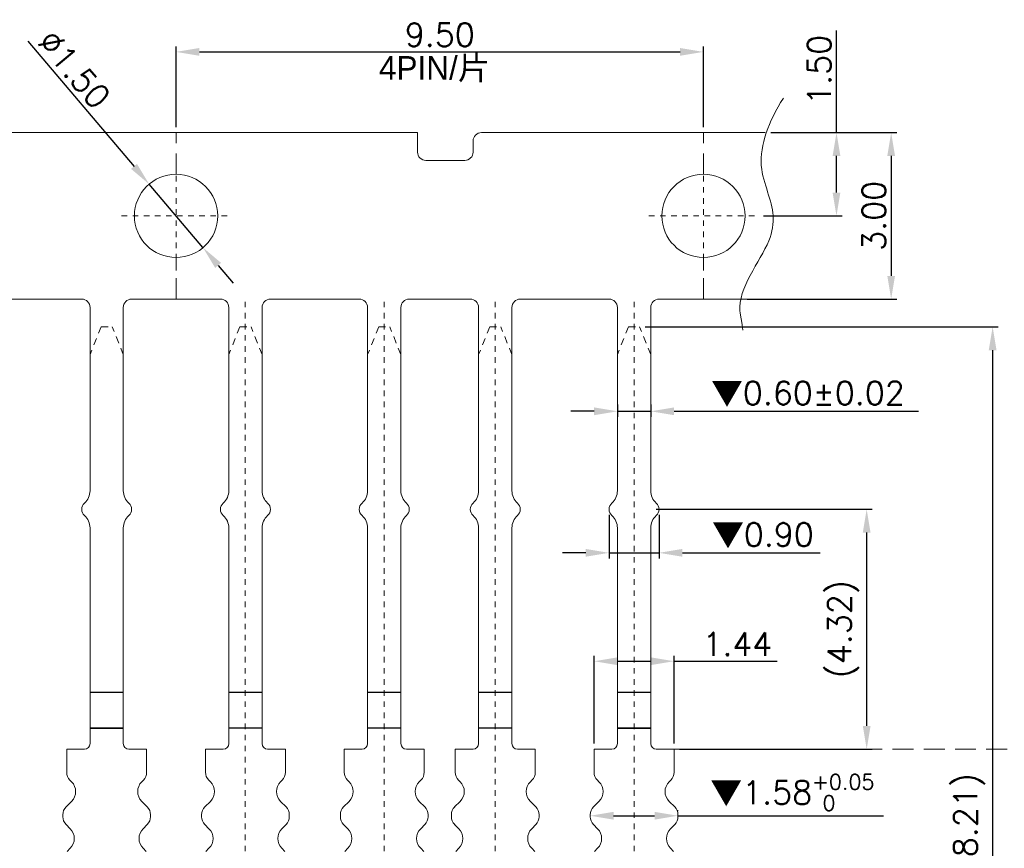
# Model space of a CAD drawing. Header units: millimetres. Extents: x -1657 to 8845, y -11980 to 3013.
# Tile 244 of 256: x 748 to 766, y 2209 to 2224. Entities that reach past the tile are written whole.
import ezdxf

# ---------------------------------------------------------------- set-up
doc = ezdxf.new("R2010")
doc.units = ezdxf.units.MM
doc.linetypes.add('CENTER', pattern=[2, 1.25, -0.25, 0.25, -0.25])
doc.linetypes.add('DASHED2', pattern=[0.375, 0.25, -0.125])
doc.layers.add('51', color=6, linetype='CENTER')
doc.layers.add('lay', color=96, linetype='Continuous')
doc.layers.add('标注', color=3, linetype='Continuous', lineweight=9)
doc.styles.add('ROMANS', font='ROMANS.SHX')
doc.dimstyles.get("Standard").update_dxf_attribs({"dimtxt": 0.18, "dimasz": 0.18, "dimexe": 0.18, "dimexo": 0.0625, "dimgap": 0.09, "dimtad": 1, "dimrnd": 0.0005, "dimzin": 1, "dimdsep": 46, "dimtxsty": 'Standard', "dimcen": 0.09, "dimadec": 0, "dimazin": 2, "dimtfac": 1, "dimtmove": 0, "dimatfit": 3, "dimfxl": 0, "dimtolj": 1, "dimtzin": 0, "dimarcsym": 0})
doc.dimstyles.new('STANDARD$0', dxfattribs={"dimscale": 0.166667, "dimtxt": 2.5, "dimasz": 1.8, "dimexe": 0.5, "dimexo": 0.5, "dimgap": 1, "dimtad": 0, "dimzin": 0, "dimdsep": 46, "dimtxsty": 'ROMANS', "dimcen": 0, "dimclrd": 256, "dimclre": 256, "dimclrt": 4, "dimadec": 0, "dimazin": 0, "dimtfac": 0.7, "dimtofl": 0, "dimtmove": 0, "dimatfit": 3, "dimfxl": 0, "dimtolj": 1, "dimtzin": 0, "dimarcsym": 0})

# ---------------------------------------------------------------- blocks, each defined once
blk = doc.blocks.new('*D75')
at = {"color": 0, "linetype": 'Continuous', "lineweight": -2, "ltscale": 5}
for p, q in [((750.595, 2222.472), (750.595, 2223.927)), ((760.095, 2222.472), (760.095, 2223.927)), ((751.015, 2223.827), (759.675, 2223.827))]:
    blk.add_line(p, q, dxfattribs=at)
at = {"color": 0, "linetype": 'Continuous', "ltscale": 5}
for points in [[(751.015, 2223.897), (751.015, 2223.757), (750.595, 2223.827)], [(759.675, 2223.897), (759.675, 2223.757), (760.095, 2223.827)]]:
    blk.add_solid(points, dxfattribs=at)
at = {"layer": 'Defpoints', "color": 0, "linetype": 'Continuous', "ltscale": 5}
for p in [(760.095, 2223.827), (750.595, 2222.372), (760.095, 2222.372)]:
    blk.add_point(p, dxfattribs=at)
at = {"color": 0, "linetype": 'Continuous', "lineweight": 9, "ltscale": 5, "insert": (755.345, 2224.137), "char_height": 0.42, "attachment_point": 5, "style": 'ROMANS'}
blk.add_mtext('\\A1;9.50', dxfattribs=at)
blk = doc.blocks.new('*D76')
at = {"color": 0, "linetype": 'Continuous', "lineweight": -2, "ltscale": 5}
for p, q in [((758.125, 2211.364), (758.125, 2212.948)), ((759.565, 2211.364), (759.565, 2212.948)), ((758.545, 2212.848), (759.145, 2212.848)), ((759.565, 2212.848), (761.425, 2212.848))]:
    blk.add_line(p, q, dxfattribs=at)
at = {"color": 0, "linetype": 'Continuous', "ltscale": 5}
for points in [[(758.545, 2212.918), (758.545, 2212.778), (758.125, 2212.848)], [(759.145, 2212.918), (759.145, 2212.778), (759.565, 2212.848)]]:
    blk.add_solid(points, dxfattribs=at)
at = {"layer": 'Defpoints', "color": 0, "linetype": 'Continuous', "ltscale": 5}
for p in [(759.565, 2212.848), (758.125, 2211.264), (759.565, 2211.264)]:
    blk.add_point(p, dxfattribs=at)
at = {"color": 0, "linetype": 'Continuous', "lineweight": 9, "ltscale": 5, "insert": (760.705, 2213.158), "char_height": 0.42, "attachment_point": 5, "style": 'ROMANS'}
blk.add_mtext('\\A1;1.44', dxfattribs=at)
blk = doc.blocks.new('*D86')
at = {"color": 0, "linetype": 'Continuous', "lineweight": -2, "ltscale": 5}
for p, q in [((761.308, 2222.372), (763.576, 2222.372)), ((763.476, 2221.952), (763.476, 2219.792)), ((760.885, 2219.372), (763.576, 2219.372))]:
    blk.add_line(p, q, dxfattribs=at)
at = {"color": 0, "linetype": 'Continuous', "ltscale": 5}
for points in [[(763.406, 2221.952), (763.546, 2221.952), (763.476, 2222.372)], [(763.406, 2219.792), (763.546, 2219.792), (763.476, 2219.372)]]:
    blk.add_solid(points, dxfattribs=at)
at = {"layer": 'Defpoints', "color": 0, "linetype": 'Continuous', "ltscale": 5}
for p in [(761.208, 2222.372), (760.785, 2219.372), (763.476, 2219.372)]:
    blk.add_point(p, dxfattribs=at)
at = {"color": 0, "linetype": 'Continuous', "lineweight": 9, "ltscale": 5, "insert": (763.166, 2220.872), "char_height": 0.42, "attachment_point": 5, "rotation": 90, "style": 'ROMANS'}
blk.add_mtext('\\A1;3.00', dxfattribs=at)
blk = doc.blocks.new('*D87')
at = {"color": 0, "linetype": 'Continuous', "lineweight": -2, "ltscale": 5}
for p, q in [((762.491, 2222.372), (762.491, 2224.212)), ((761.308, 2222.372), (762.591, 2222.372)), ((762.491, 2221.292), (762.491, 2221.952)), ((761.176, 2220.872), (762.591, 2220.872))]:
    blk.add_line(p, q, dxfattribs=at)
at = {"color": 0, "linetype": 'Continuous', "ltscale": 5}
for points in [[(762.421, 2221.952), (762.561, 2221.952), (762.491, 2222.372)], [(762.421, 2221.292), (762.561, 2221.292), (762.491, 2220.872)]]:
    blk.add_solid(points, dxfattribs=at)
at = {"layer": 'Defpoints', "color": 0, "linetype": 'Continuous', "ltscale": 5}
for p in [(761.208, 2222.372), (761.076, 2220.872), (762.491, 2220.872)]:
    blk.add_point(p, dxfattribs=at)
at = {"color": 0, "linetype": 'Continuous', "lineweight": 9, "ltscale": 5, "insert": (762.181, 2223.502), "char_height": 0.42, "attachment_point": 5, "rotation": 90, "style": 'ROMANS'}
blk.add_mtext('\\A1;1.50', dxfattribs=at)
blk = doc.blocks.new('*D88')
at = {"color": 0, "linetype": 'Continuous', "lineweight": -2, "ltscale": 5}
for p, q in [((747.922, 2224.021), (749.838, 2221.764)), ((751.08, 2220.3), (750.109, 2221.444)), ((751.352, 2219.98), (751.624, 2219.66))]:
    blk.add_line(p, q, dxfattribs=at)
at = {"color": 0, "linetype": 'Continuous', "ltscale": 5}
for points in [[(749.891, 2221.809), (749.784, 2221.719), (750.109, 2221.444)], [(751.405, 2220.026), (751.299, 2219.935), (751.08, 2220.3)]]:
    blk.add_solid(points, dxfattribs=at)
at = {"layer": 'Defpoints', "color": 0, "linetype": 'Continuous', "ltscale": 5}
for p in [(750.109, 2221.444), (751.08, 2220.3)]:
    blk.add_point(p, dxfattribs=at)
at = {"color": 0, "linetype": 'Continuous', "lineweight": 9, "ltscale": 5, "insert": (748.76, 2223.513), "char_height": 0.42, "attachment_point": 5, "rotation": 310.3297, "style": 'ROMANS'}
blk.add_mtext('\\A1;∅1.50', dxfattribs=at)
blk = doc.blocks.new('*D89')
at = {"color": 0, "linetype": 'Continuous', "lineweight": -2, "ltscale": 5}
for p, q in [((759.635, 2210.147), (759.635, 2210.164)), ((758.475, 2210.064), (759.215, 2210.064)), ((759.635, 2210.064), (763.337, 2210.064))]:
    blk.add_line(p, q, dxfattribs=at)
at = {"color": 0, "linetype": 'Continuous', "ltscale": 5}
for points in [[(758.475, 2210.134), (758.475, 2209.994), (758.055, 2210.064)], [(759.215, 2210.134), (759.215, 2209.994), (759.635, 2210.064)]]:
    blk.add_solid(points, dxfattribs=at)
at = {"layer": 'Defpoints', "color": 0, "linetype": 'Continuous', "ltscale": 5}
for p in [(758.055, 2210.064), (759.635, 2210.064), (759.635, 2210.047)]:
    blk.add_point(p, dxfattribs=at)
at = {"color": 0, "linetype": 'Continuous', "lineweight": 9, "ltscale": 5, "insert": (761.696, 2210.483), "char_height": 0.42, "attachment_point": 5, "style": 'ROMANS'}
blk.add_mtext('\\A1;{\\fSimSun|b0|i0|c134|p6;▼}1.58{\\H0.273000;\\S+0.05^  0;}', dxfattribs=at)
blk = doc.blocks.new('*D91')
at = {"color": 0, "linetype": 'Continuous', "lineweight": -2, "ltscale": 5}
for p, q in [((758.395, 2215.485), (758.395, 2214.701)), ((759.295, 2215.485), (759.295, 2214.701)), ((757.975, 2214.801), (757.555, 2214.801)), ((758.395, 2214.801), (759.295, 2214.801)), ((759.715, 2214.801), (762.2, 2214.801))]:
    blk.add_line(p, q, dxfattribs=at)
at = {"color": 0, "linetype": 'Continuous', "ltscale": 5}
for points in [[(757.975, 2214.871), (757.975, 2214.731), (758.395, 2214.801)], [(759.715, 2214.871), (759.715, 2214.731), (759.295, 2214.801)]]:
    blk.add_solid(points, dxfattribs=at)
at = {"layer": 'Defpoints', "color": 0, "linetype": 'Continuous', "ltscale": 5}
for p in [(758.395, 2215.585), (759.295, 2215.585), (759.295, 2214.801)]:
    blk.add_point(p, dxfattribs=at)
at = {"color": 0, "linetype": 'Continuous', "lineweight": 9, "ltscale": 5, "insert": (761.167, 2215.111), "char_height": 0.42, "attachment_point": 5, "style": 'ROMANS'}
blk.add_mtext('\\A1;{\\fSimSun|b0|i0|c134|p6;▼}0.90', dxfattribs=at)
blk = doc.blocks.new('*D92')
at = {"color": 0, "linetype": 'Continuous', "lineweight": -2, "ltscale": 5}
for p, q in [((758.125, 2217.351), (757.705, 2217.351)), ((758.545, 2217.471), (758.545, 2217.251)), ((758.545, 2217.351), (759.145, 2217.351)), ((759.145, 2217.471), (759.145, 2217.251)), ((759.565, 2217.351), (763.97, 2217.351))]:
    blk.add_line(p, q, dxfattribs=at)
at = {"color": 0, "linetype": 'Continuous', "ltscale": 5}
for points in [[(758.125, 2217.421), (758.125, 2217.281), (758.545, 2217.351)], [(759.565, 2217.421), (759.565, 2217.281), (759.145, 2217.351)]]:
    blk.add_solid(points, dxfattribs=at)
at = {"layer": 'Defpoints', "color": 0, "linetype": 'Continuous', "ltscale": 5}
for p in [(758.545, 2217.571), (759.145, 2217.571), (759.145, 2217.351)]:
    blk.add_point(p, dxfattribs=at)
at = {"color": 0, "linetype": 'Continuous', "lineweight": 9, "ltscale": 5, "insert": (761.977, 2217.661), "char_height": 0.42, "attachment_point": 5, "style": 'ROMANS'}
blk.add_mtext('\\A1;{\\fSimSun|b0|i0|c134|p6;▼}0.60%%p0.02', dxfattribs=at)
blk = doc.blocks.new('*D93')
at = {"color": 0, "linetype": 'Continuous', "lineweight": -2, "ltscale": 5}
for p, q in [((759.245, 2215.585), (763.135, 2215.585)), ((763.035, 2211.684), (763.035, 2215.165)), ((759.665, 2211.264), (763.135, 2211.264))]:
    blk.add_line(p, q, dxfattribs=at)
at = {"color": 0, "linetype": 'Continuous', "ltscale": 5}
for points in [[(762.965, 2215.165), (763.105, 2215.165), (763.035, 2215.585)], [(762.965, 2211.684), (763.105, 2211.684), (763.035, 2211.264)]]:
    blk.add_solid(points, dxfattribs=at)
at = {"layer": 'Defpoints', "color": 0, "linetype": 'Continuous', "ltscale": 5}
for p in [(759.145, 2215.585), (763.035, 2215.585), (759.565, 2211.264)]:
    blk.add_point(p, dxfattribs=at)
at = {"color": 0, "linetype": 'Continuous', "lineweight": 9, "ltscale": 5, "insert": (762.615, 2213.424), "char_height": 0.42, "attachment_point": 5, "rotation": 90, "style": 'ROMANS'}
blk.add_mtext('\\A1;(4.32)', dxfattribs=at)
blk = doc.blocks.new('*D159')
at = {"color": 0, "linetype": 'Continuous', "lineweight": -2, "ltscale": 5}
for p, q in [((759.045, 2218.872), (765.404, 2218.872)), ((765.304, 2218.452), (765.304, 2201.084)), ((759.19, 2200.664), (765.404, 2200.664))]:
    blk.add_line(p, q, dxfattribs=at)
at = {"color": 0, "linetype": 'Continuous', "ltscale": 5}
for points in [[(765.234, 2218.452), (765.374, 2218.452), (765.304, 2218.872)], [(765.234, 2201.084), (765.374, 2201.084), (765.304, 2200.664)]]:
    blk.add_solid(points, dxfattribs=at)
at = {"layer": 'Defpoints', "color": 0, "linetype": 'Continuous', "ltscale": 5}
for p in [(758.945, 2218.872), (759.09, 2200.664), (765.304, 2200.664)]:
    blk.add_point(p, dxfattribs=at)
at = {"color": 0, "linetype": 'Continuous', "lineweight": 9, "ltscale": 5, "insert": (764.884, 2209.768), "char_height": 0.42, "attachment_point": 5, "rotation": 90, "style": 'ROMANS'}
blk.add_mtext('\\A1;(18.21)', dxfattribs=at)

msp = doc.modelspace()

# ---------------------------------------------------------------- linework, layer by layer
at = {"color": 7, "linetype": 'Continuous', "lineweight": 15}
for p, q in [((748.8948, 2219.3722), (747.2948, 2219.3722)), ((751.3948, 2219.3722), (749.7948, 2219.3722)), ((752.2948, 2219.3722), (753.8948, 2219.3722)), ((754.7948, 2219.3722), (755.8948, 2219.3722)), ((758.3948, 2219.3722), (756.7948, 2219.3722)), ((759.2948, 2219.3722), (760.7852, 2219.3722)), ((760.8948, 2219.3722), (759.2948, 2219.3722)), ((749.0448, 2219.2222), (749.0448, 2215.92)), ((749.6448, 2219.2222), (749.6448, 2215.92)), ((751.5448, 2219.2222), (751.5448, 2215.92)), ((752.1448, 2219.2222), (752.1448, 2215.92)), ((754.0448, 2219.2222), (754.0448, 2215.92)), ((754.6448, 2219.2222), (754.6448, 2215.92)), ((756.0448, 2219.2222), (756.0448, 2215.92)), ((756.6448, 2219.2222), (756.6448, 2215.92)), ((758.5448, 2219.2222), (758.5448, 2215.92)), ((759.1448, 2219.2222), (759.1448, 2215.92)), ((749.0448, 2215.2492), (749.0448, 2211.3642)), ((749.6448, 2215.2492), (749.6448, 2211.3642)), ((751.5448, 2215.2492), (751.5448, 2211.3642)), ((752.1448, 2215.2492), (752.1448, 2211.3642)), ((754.0448, 2215.2492), (754.0448, 2211.3642)), ((754.6448, 2215.2492), (754.6448, 2211.3642)), ((756.0448, 2215.2492), (756.0448, 2211.3642)), ((756.6448, 2215.2492), (756.6448, 2211.3642)), ((758.5448, 2215.2492), (758.5448, 2211.3642)), ((759.1448, 2215.2492), (759.1448, 2211.3642)), ((751.5448, 2211.6442), (752.1448, 2211.6442)), ((754.0448, 2211.6442), (754.6448, 2211.6442)), ((756.0448, 2211.6442), (756.6448, 2211.6442)), ((748.6248, 2211.2642), (748.9448, 2211.2642)), ((748.6248, 2211.2642), (748.9448, 2211.2642)), ((748.6248, 2210.847), (748.6248, 2211.2642)), ((750.0648, 2211.2642), (749.7448, 2211.2642)), ((750.0648, 2211.2642), (749.7448, 2211.2642)), ((750.0648, 2210.847), (750.0648, 2211.2642)), ((751.1248, 2211.2642), (751.4448, 2211.2642)), ((751.1248, 2211.2642), (751.4448, 2211.2642)), ((751.1248, 2210.847), (751.1248, 2211.2642)), ((752.5648, 2211.2642), (752.2448, 2211.2642)), ((752.5648, 2211.2642), (752.2448, 2211.2642)), ((752.5648, 2210.847), (752.5648, 2211.2642)), ((753.6248, 2210.847), (753.6248, 2211.2642)), ((753.6248, 2211.2642), (753.9448, 2211.2642)), ((753.6248, 2211.2642), (753.9448, 2211.2642)), ((755.0648, 2211.2642), (754.7448, 2211.2642)), ((755.0648, 2211.2642), (754.7448, 2211.2642)), ((755.0648, 2210.847), (755.0648, 2211.2642)), ((755.6248, 2210.847), (755.6248, 2211.2642)), ((755.6248, 2211.2642), (755.9448, 2211.2642)), ((755.6248, 2211.2642), (755.9448, 2211.2642)), ((757.0648, 2211.2642), (756.7448, 2211.2642)), ((757.0648, 2211.2642), (756.7448, 2211.2642)), ((757.0648, 2210.847), (757.0648, 2211.2642)), ((758.1248, 2210.847), (758.1248, 2211.2642)), ((758.1248, 2211.2642), (758.4448, 2211.2642)), ((758.1248, 2211.2642), (758.4448, 2211.2642)), ((759.5648, 2211.2642), (759.2448, 2211.2642)), ((759.5648, 2211.2642), (759.2448, 2211.2642)), ((759.5648, 2210.847), (759.5648, 2211.2642)), ((748.713, 2210.676), (748.6833, 2210.7056)), ((749.9765, 2210.676), (750.0062, 2210.7056)), ((751.213, 2210.676), (751.1833, 2210.7056)), ((752.4765, 2210.676), (752.5062, 2210.7056)), ((753.713, 2210.676), (753.6833, 2210.7056)), ((754.9765, 2210.676), (755.0062, 2210.7056)), ((755.713, 2210.676), (755.6833, 2210.7056)), ((756.9765, 2210.676), (757.0062, 2210.7056)), ((758.213, 2210.676), (758.1833, 2210.7056)), ((759.4765, 2210.676), (759.5062, 2210.7056)), ((748.6133, 2210.2228), (748.713, 2210.3224)), ((750.0762, 2210.2228), (749.9765, 2210.3224)), ((751.1133, 2210.2228), (751.213, 2210.3224)), ((752.5762, 2210.2228), (752.4765, 2210.3224)), ((753.6133, 2210.2228), (753.713, 2210.3224)), ((755.0762, 2210.2228), (754.9765, 2210.3224)), ((755.6133, 2210.2228), (755.713, 2210.3224)), ((757.0762, 2210.2228), (756.9765, 2210.3224)), ((758.1133, 2210.2228), (758.213, 2210.3224)), ((759.5762, 2210.2228), (759.4765, 2210.3224)), ((748.5548, 2210.047), (748.5548, 2210.0814)), ((750.1348, 2210.047), (750.1348, 2210.0814)), ((751.0548, 2210.047), (751.0548, 2210.0814)), ((752.6348, 2210.047), (752.6348, 2210.0814)), ((753.5548, 2210.047), (753.5548, 2210.0814)), ((755.1348, 2210.047), (755.1348, 2210.0814)), ((755.5548, 2210.047), (755.5548, 2210.0814)), ((757.1348, 2210.047), (757.1348, 2210.0814)), ((758.0548, 2210.047), (758.0548, 2210.0814)), ((759.6348, 2210.047), (759.6348, 2210.0814)), ((748.688, 2209.831), (748.6133, 2209.9056)), ((750.0015, 2209.831), (750.0762, 2209.9056)), ((751.188, 2209.831), (751.1133, 2209.9056)), ((752.5015, 2209.831), (752.5762, 2209.9056)), ((753.688, 2209.831), (753.6133, 2209.9056)), ((755.0015, 2209.831), (755.0762, 2209.9056)), ((755.688, 2209.831), (755.6133, 2209.9056)), ((757.0015, 2209.831), (757.0762, 2209.9056)), ((758.188, 2209.831), (758.1133, 2209.9056)), ((759.5015, 2209.831), (759.5762, 2209.9056)), ((748.6333, 2209.4228), (748.688, 2209.4774)), ((750.0562, 2209.4228), (750.0015, 2209.4774)), ((751.1333, 2209.4228), (751.188, 2209.4774)), ((752.5562, 2209.4228), (752.5015, 2209.4774)), ((753.6333, 2209.4228), (753.688, 2209.4774)), ((755.0562, 2209.4228), (755.0015, 2209.4774)), ((755.6333, 2209.4228), (755.688, 2209.4774)), ((757.0562, 2209.4228), (757.0015, 2209.4774)), ((758.1333, 2209.4228), (758.188, 2209.4774)), ((759.5562, 2209.4228), (759.5015, 2209.4774))]:
    msp.add_line(p, q, dxfattribs=at)
for points in [[(745.7448, 2222.8722), (745.7448, 2222.7722), (745.7448, 2222.7222, -0.4142136), (745.5948, 2222.5722, 0.4142136), (745.4448, 2222.4222), (745.4448, 2222.3722), (745.4448, 2222.0222, 0.4142136), (745.5948, 2221.8722), (746.2948, 2221.8722, 0.4142136), (746.4448, 2222.0222), (746.4448, 2222.2222, -0.4142136), (746.5948, 2222.3722), (754.9448, 2222.3722)], [(754.9448, 2222.3722), (754.9448, 2222.0222, 0.4142136), (755.0948, 2221.8722), (755.7948, 2221.8722, 0.4142136), (755.9448, 2222.0222), (755.9448, 2222.2222, -0.4142136), (756.0948, 2222.3722), (761.208, 2222.3722)]]:
    msp.add_lwpolyline(points, format="xyb", dxfattribs=at)
for centre in [(750.5948, 2220.8722), (760.0948, 2220.8722)]:
    msp.add_circle(centre, 0.75, dxfattribs=at)
for centre, radius, start, end in [((748.8948, 2219.2222), 0.15, 360, 90), ((749.7948, 2219.2222), 0.15, 90, 180), ((751.3948, 2219.2222), 0.15, 0, 90), ((752.2948, 2219.2222), 0.15, 90, 180), ((753.8948, 2219.2222), 0.15, 360, 90), ((754.7948, 2219.2222), 0.15, 90, 180), ((755.8948, 2219.2222), 0.15, 360, 90), ((756.7948, 2219.2222), 0.15, 90, 180), ((758.3948, 2219.2222), 0.15, 360, 90), ((759.2948, 2219.2222), 0.15, 90, 180), ((748.7448, 2215.92), 0.3, 311.81031, 0), ((749.9448, 2215.92), 0.3, 180, 228.18969), ((751.2448, 2215.92), 0.3, 311.81031, 0), ((752.4448, 2215.92), 0.3, 180, 228.18969), ((753.7448, 2215.92), 0.3, 311.81031, 0), ((754.9448, 2215.92), 0.3, 180, 228.18969), ((755.7448, 2215.92), 0.3, 311.81031, 0), ((756.9448, 2215.92), 0.3, 180, 228.18969), ((758.2448, 2215.92), 0.3, 311.81031, 0), ((759.4448, 2215.92), 0.3, 180, 228.18969), ((749.0448, 2215.5846), 0.15, 131.81031, 228.18969), ((749.6448, 2215.5846), 0.15, 311.81031, 48.18969), ((751.5448, 2215.5846), 0.15, 131.81031, 228.18969), ((752.1448, 2215.5846), 0.15, 311.81031, 48.18969), ((754.0448, 2215.5846), 0.15, 131.81031, 228.18969), ((754.6448, 2215.5846), 0.15, 311.81031, 48.18969), ((756.0448, 2215.5846), 0.15, 131.81031, 228.18969), ((756.6448, 2215.5846), 0.15, 311.81031, 48.18969), ((758.5448, 2215.5846), 0.15, 131.81031, 228.18969), ((759.1448, 2215.5846), 0.15, 311.81031, 48.18969), ((748.7448, 2215.2492), 0.3, 0, 48.18969), ((749.9448, 2215.2492), 0.3, 131.81031, 180), ((751.2448, 2215.2492), 0.3, 0, 48.18969), ((752.4448, 2215.2492), 0.3, 131.81031, 180), ((753.7448, 2215.2492), 0.3, 0, 48.18969), ((754.9448, 2215.2492), 0.3, 131.81031, 180), ((755.7448, 2215.2492), 0.3, 0, 48.18969), ((756.9448, 2215.2492), 0.3, 131.81031, 180), ((758.2448, 2215.2492), 0.3, 0, 48.18969), ((759.4448, 2215.2492), 0.3, 131.81031, 180), ((748.9448, 2211.3642), 0.1, 270, 0), ((748.9448, 2211.3642), 0.1, 270, 0), ((749.7448, 2211.3642), 0.1, 180, 270), ((749.7448, 2211.3642), 0.1, 180, 270), ((751.4448, 2211.3642), 0.1, 270, 0), ((751.4448, 2211.3642), 0.1, 270, 0), ((752.2448, 2211.3642), 0.1, 180, 270), ((752.2448, 2211.3642), 0.1, 180, 270), ((753.9448, 2211.3642), 0.1, 270, 0), ((753.9448, 2211.3642), 0.1, 270, 0), ((754.7448, 2211.3642), 0.1, 180, 270), ((754.7448, 2211.3642), 0.1, 180, 270), ((755.9448, 2211.3642), 0.1, 270, 0), ((755.9448, 2211.3642), 0.1, 270, 0), ((756.7448, 2211.3642), 0.1, 180, 270), ((756.7448, 2211.3642), 0.1, 180, 270), ((758.4448, 2211.3642), 0.1, 270, 0), ((758.4448, 2211.3642), 0.1, 270, 0), ((759.2448, 2211.3642), 0.1, 180, 270), ((759.2448, 2211.3642), 0.1, 180, 270), ((748.8248, 2210.847), 0.2, 180, 225), ((749.8648, 2210.847), 0.2, 315, 0), ((751.3248, 2210.847), 0.2, 180, 225), ((752.3648, 2210.847), 0.2, 315, 0), ((753.8248, 2210.847), 0.2, 180, 225), ((754.8648, 2210.847), 0.2, 315, 0), ((755.8248, 2210.847), 0.2, 180, 225), ((756.8648, 2210.847), 0.2, 315, 0), ((758.3248, 2210.847), 0.2, 180, 225), ((759.3648, 2210.847), 0.2, 315, 0), ((748.5362, 2210.4992), 0.25, 315, 45), ((750.1533, 2210.4992), 0.25, 135, 225), ((751.0362, 2210.4992), 0.25, 315, 45), ((752.6533, 2210.4992), 0.25, 135, 225), ((753.5362, 2210.4992), 0.25, 315, 45), ((755.1533, 2210.4992), 0.25, 135, 225), ((755.5362, 2210.4992), 0.25, 315, 45), ((757.1533, 2210.4992), 0.25, 135, 225), ((758.0362, 2210.4992), 0.25, 315, 45), ((759.6533, 2210.4992), 0.25, 135, 225), ((748.7548, 2210.0814), 0.2, 135, 180), ((749.9348, 2210.0814), 0.2, 0, 45), ((751.2548, 2210.0814), 0.2, 135, 180), ((752.4348, 2210.0814), 0.2, 0, 45), ((753.7548, 2210.0814), 0.2, 135, 180), ((754.9348, 2210.0814), 0.2, 0, 45), ((755.7548, 2210.0814), 0.2, 135, 180), ((756.9348, 2210.0814), 0.2, 0, 45), ((758.2548, 2210.0814), 0.2, 135, 180), ((759.4348, 2210.0814), 0.2, 0, 45), ((748.7548, 2210.047), 0.2, 180, 225), ((749.9348, 2210.047), 0.2, 315, 0), ((751.2548, 2210.047), 0.2, 180, 225), ((752.4348, 2210.047), 0.2, 315, 0), ((753.7548, 2210.047), 0.2, 180, 225), ((754.9348, 2210.047), 0.2, 315, 0), ((755.7548, 2210.047), 0.2, 180, 225), ((756.9348, 2210.047), 0.2, 315, 0), ((758.2548, 2210.047), 0.2, 180, 225), ((759.4348, 2210.047), 0.2, 315, 0), ((748.5112, 2209.6542), 0.25, 315, 45), ((750.1783, 2209.6542), 0.25, 135, 225), ((751.0112, 2209.6542), 0.25, 315, 45), ((752.6783, 2209.6542), 0.25, 135, 225), ((753.5112, 2209.6542), 0.25, 315, 45), ((755.1783, 2209.6542), 0.25, 135, 225), ((755.5112, 2209.6542), 0.25, 315, 45), ((757.1783, 2209.6542), 0.25, 135, 225), ((758.0112, 2209.6542), 0.25, 315, 45), ((759.6783, 2209.6542), 0.25, 135, 225)]:
    msp.add_arc(centre, radius, start, end, dxfattribs=at)
at = {"layer": '51', "color": 1, "lineweight": 9, "ltscale": 0.03}
for p, q in [((750.5948, 2219.8911), (750.5948, 2221.8533)), ((760.0948, 2219.8911), (760.0948, 2221.8533)), ((749.6137, 2220.8722), (751.5758, 2220.8722)), ((759.1137, 2220.8722), (761.0758, 2220.8722)), ((751.8423, 2219.3249), (751.8423, 2200.2762)), ((754.3423, 2219.3249), (754.3423, 2200.2762)), ((756.3423, 2219.3249), (756.3423, 2200.2762)), ((758.8448, 2219.3249), (758.8448, 2198.7969))]:
    msp.add_line(p, q, dxfattribs=at)
at = {"layer": 'lay'}
for p, q in [((749.6448, 2212.2822), (749.0448, 2212.2822)), ((752.1448, 2212.2822), (751.5448, 2212.2822)), ((754.6448, 2212.2822), (754.0448, 2212.2822)), ((756.6448, 2212.2822), (756.0448, 2212.2822)), ((759.1448, 2212.2822), (758.5448, 2212.2822)), ((749.6448, 2211.6442), (749.0448, 2211.6442)), ((749.0448, 2211.6442), (749.6448, 2211.6442)), ((752.1448, 2211.6442), (751.5448, 2211.6442)), ((754.6448, 2211.6442), (754.0448, 2211.6442)), ((754.6448, 2211.6442), (754.0448, 2211.6442)), ((756.6448, 2211.6442), (756.0448, 2211.6442)), ((758.5448, 2211.6442), (759.1448, 2211.6442)), ((759.1448, 2211.6442), (758.5448, 2211.6442))]:
    msp.add_line(p, q, dxfattribs=at)
at = {"layer": '标注', "color": 2, "linetype": 'DASHED2', "lineweight": 9, "ltscale": 1.5}
for p, q in [((750.5948, 2221.6222), (750.5948, 2222.3722)), ((760.0948, 2221.6222), (760.0948, 2222.3722)), ((750.5948, 2219.3722), (750.5948, 2220.1222)), ((760.0948, 2219.3722), (760.0948, 2220.1222)), ((759.5648, 2211.2642), (773.261, 2211.2642))]:
    msp.add_line(p, q, dxfattribs=at)
at = {"layer": '标注', "color": 2, "linetype": 'DASHED2', "lineweight": 9, "ltscale": 0.5}
for p, q in [((749.2448, 2218.8722), (749.0448, 2218.3722)), ((749.2448, 2218.8722), (749.4448, 2218.8722)), ((749.6448, 2218.3722), (749.4448, 2218.8722)), ((751.7448, 2218.8722), (751.5448, 2218.3722)), ((751.7448, 2218.8722), (751.9448, 2218.8722)), ((752.1448, 2218.3722), (751.9448, 2218.8722)), ((754.2448, 2218.8722), (754.0448, 2218.3722)), ((754.2448, 2218.8722), (754.4448, 2218.8722)), ((754.6448, 2218.3722), (754.4448, 2218.8722)), ((756.2448, 2218.8722), (756.0448, 2218.3722)), ((756.2448, 2218.8722), (756.4448, 2218.8722)), ((756.6448, 2218.3722), (756.4448, 2218.8722)), ((758.7448, 2218.8722), (758.5448, 2218.3722)), ((758.7448, 2218.8722), (758.9448, 2218.8722)), ((759.1448, 2218.3722), (758.9448, 2218.8722))]:
    msp.add_line(p, q, dxfattribs=at)
at = {"layer": '标注', "color": 2, "lineweight": 9, "ltscale": 0.5}
msp.add_open_spline([(761.5344, 2222.9903), (761.2639, 2222.5753), (761.0359, 2221.9398), (761.3164, 2221.1248), (761.4787, 2220.4812), (760.6893, 2219.5354), (760.7576, 2219.1123), (760.8053, 2218.8119)], degree=3, knots=[0, 0, 0, 0, 1.2319079, 1.8187516, 3.0207576, 4.3677529, 4.4406647, 4.4406647, 4.4406647, 4.4406647], dxfattribs=at)

# ---------------------------------------------------------------- texts
at = {"layer": '标注', "ltscale": 0.5, "insert": (754.2487, 2223.7507), "char_height": 0.425, "width": 6.939181, "attachment_point": 1}
msp.add_mtext('{\\fYouYuan|b0|i0|c134|p49;4PIN/片}', dxfattribs=at)

# ---------------------------------------------------------------- dimensions: what is measured, and where the dimension line sits
at = {"color": 3, "linetype": 'Continuous', "lineweight": 9}
dim = msp.add_diameter_dim_2p(p1=(751.0802, 2220.3005), p2=(750.1094, 2221.444), dimstyle='Standard', override={"dimtxt": 0.42, "dimasz": 0.42, "dimexe": 0.1, "dimexo": 0.1, "dimgap": 0.1, "dimtxsty": 'ROMANS', "dimdle": 1, "dimadec": 3}, dxfattribs=at)
dim.commit()
dim.dimension.update_dxf_attribs({"geometry": '*D88', "text_midpoint": (748.5234, 2223.3121), "dimtype": 163})
for base, p1, p2, picture, middle in [((760.0948, 2223.8272), (750.5948, 2222.3722), (760.0948, 2222.3722), '*D75', (755.3448, 2224.1372)), ((759.5648, 2212.8483), (758.1248, 2211.2642), (759.5648, 2211.2642), '*D76', (760.7048, 2213.1583))]:
    dim = msp.add_linear_dim(base=base, p1=p1, p2=p2, dimstyle='STANDARD$0', override={"dimscale": 1, "dimtxt": 0.42, "dimasz": 0.42, "dimexe": 0.1, "dimexo": 0.1, "dimgap": 0.1, "dimtad": 1, "dimrnd": 0.0005, "dimzin": 1, "dimcen": 0.09, "dimdle": 1, "dimclrd": 0, "dimclre": 0, "dimclrt": 0, "dimadec": 3, "dimazin": 2, "dimtfac": 1, "dimtofl": 1}, dxfattribs=at)
    dim.commit()
    dim.dimension.update_dxf_attribs({"geometry": picture, "text_midpoint": middle})
dim = msp.add_linear_dim(base=(762.4914, 2220.8722), p1=(761.208, 2222.3722), p2=(761.0758, 2220.8722), angle=90, dimstyle='STANDARD$0', override={"dimscale": 1, "dimtxt": 0.42, "dimasz": 0.42, "dimexe": 0.1, "dimexo": 0.1, "dimgap": 0.1, "dimtad": 1, "dimrnd": 0.0005, "dimzin": 1, "dimcen": 0.09, "dimdle": 1, "dimclrd": 0, "dimclre": 0, "dimclrt": 0, "dimadec": 3, "dimazin": 2, "dimtfac": 1, "dimtofl": 1}, dxfattribs=at)
dim.commit()
dim.dimension.update_dxf_attribs({"geometry": '*D87', "text_midpoint": (762.4914, 2223.5022), "dimtype": 160})
dim = msp.add_linear_dim(base=(763.4756, 2219.3722), p1=(761.208, 2222.3722), p2=(760.7852, 2219.3722), angle=90, dimstyle='STANDARD$0', override={"dimscale": 1, "dimtxt": 0.42, "dimasz": 0.42, "dimexe": 0.1, "dimexo": 0.1, "dimgap": 0.1, "dimtad": 1, "dimrnd": 0.0005, "dimzin": 1, "dimcen": 0.09, "dimdle": 1, "dimclrd": 0, "dimclre": 0, "dimclrt": 0, "dimadec": 3, "dimazin": 2, "dimtfac": 1, "dimtofl": 1}, dxfattribs=at)
dim.commit()
dim.dimension.update_dxf_attribs({"geometry": '*D86', "text_midpoint": (763.1656, 2220.8722)})
for base, p1, p2, picture, middle in [((765.3044, 2200.6642), (758.9448, 2218.8722), (759.0898, 2200.6642), '*D159', (764.8844, 2209.7682)), ((763.0347, 2215.5846), (759.5648, 2211.2642), (759.1448, 2215.5846), '*D93', (762.6147, 2213.4244))]:
    dim = msp.add_linear_dim(base=base, p1=p1, p2=p2, angle=90, text='(<>)', dimstyle='STANDARD$0', override={"dimscale": 1, "dimtxt": 0.42, "dimasz": 0.42, "dimexe": 0.1, "dimexo": 0.1, "dimgap": 0.1, "dimtad": 1, "dimrnd": 0.0005, "dimzin": 1, "dimcen": 0.09, "dimdle": 1, "dimclrd": 0, "dimclre": 0, "dimclrt": 0, "dimadec": 3, "dimazin": 2, "dimtfac": 1, "dimtofl": 1}, dxfattribs=at)
    dim.commit()
    dim.dimension.update_dxf_attribs({"geometry": picture, "text_midpoint": middle})
for base, p1, p2, text, picture, middle in [((759.1448, 2217.3512), (758.5448, 2217.5711), (759.1448, 2217.5711), '{\\fSimSun|b0|i0|c134|p6;\\M+2A1BF}<>%%p0.02', '*D92', (761.9773, 2217.6612)), ((759.2948, 2214.8013), (758.3948, 2215.5846), (759.2948, 2215.5846), '{\\fSimSun|b0|i0|c134|p6;\\M+2A1BF}<>', '*D91', (761.1673, 2215.1113))]:
    dim = msp.add_linear_dim(base=base, p1=p1, p2=p2, text=text, dimstyle='STANDARD$0', override={"dimscale": 1, "dimtxt": 0.42, "dimasz": 0.42, "dimexe": 0.1, "dimexo": 0.1, "dimgap": 0.1, "dimtad": 1, "dimrnd": 0.0005, "dimzin": 1, "dimcen": 0.09, "dimdle": 1, "dimclrd": 0, "dimclre": 0, "dimclrt": 0, "dimadec": 3, "dimazin": 2, "dimtfac": 1, "dimtofl": 1}, dxfattribs=at)
    dim.commit()
    dim.dimension.update_dxf_attribs({"geometry": picture, "text_midpoint": middle})
dim = msp.add_linear_dim(base=(759.6348, 2210.0642), p1=(758.0548, 2210.0642), p2=(759.6348, 2210.047), text='{\\fSimSun|b0|i0|c134|p6;\\M+2A1BF}<>', dimstyle='STANDARD$0', override={"dimscale": 1, "dimtxt": 0.42, "dimasz": 0.42, "dimexe": 0.1, "dimexo": 0.1, "dimgap": 0.1, "dimtad": 1, "dimrnd": 0.0005, "dimzin": 1, "dimcen": 0.09, "dimdle": 1, "dimclrd": 0, "dimclre": 0, "dimclrt": 0, "dimadec": 3, "dimazin": 2, "dimtol": 1, "dimlim": 0, "dimtp": 0.05, "dimtm": 0, "dimtfac": 0.65, "dimtofl": 1, "dimtzin": 8}, dxfattribs=at)
dim.commit()
dim.dimension.update_dxf_attribs({"geometry": '*D89', "text_midpoint": (761.6958, 2210.0642), "dimtype": 160})

doc.saveas('drawing.dxf')
